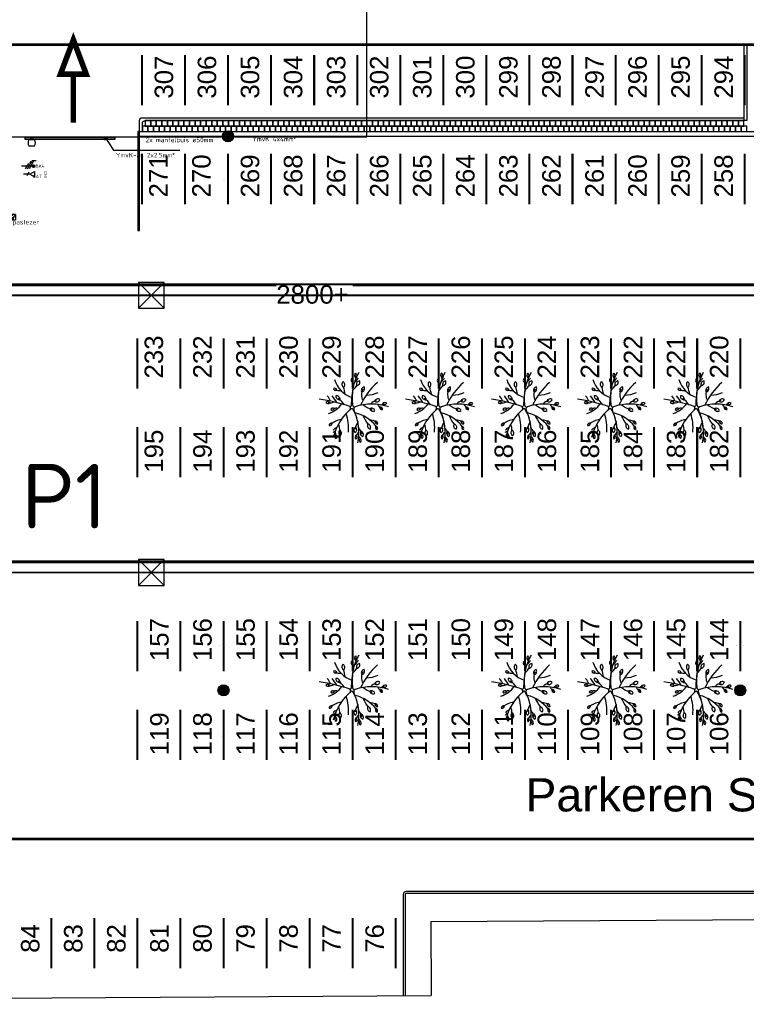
# Model space of a CAD drawing. Header units: millimetres. Extents: x 78245 to 370331, y -43659 to 214111.
# Tile 29 of 64: x 165628 to 204949, y -21079 to 32220. Entities that reach past the tile are written whole.
import ezdxf
from ezdxf.enums import TextEntityAlignment as Align
from ezdxf.lldxf.tags import DXFTag

# ---------------------------------------------------------------- set-up
doc = ezdxf.new("R2010")
doc.units = ezdxf.units.MM
doc.header["$LTSCALE"] = 100
doc.linetypes.add('ACAD_ISO03W100', pattern=[30, 12, -18])
for name, color, linetype in [('T--_90--_BETONRAND', 8, 'Continuous'), ('T--L9032_HEKWERK', 210, 'FENCELINE1'), ('T--L9034_TOEGANGEN en lantaarnpalen--', 5, 'Continuous'), ('T--L9042_BEPLANTING_BOMEN', 92, 'Continuous'), ('T--L9052_1988_Hemelwater_Afvoer', 153, 'HEMELWATER_AFVOER'), ('T--L9066_TRANSP_VOORZ_Auto', 8, 'ACAD_ISO03W100'), ('T--T9021--_Bouwdelen', 7, 'Continuous'), ('T--T9034_Toegangen', 1, 'Continuous'), ('T--T9066_TRANSP_VOORZ_Auto', 170, 'Continuous'), ('T--WL9052--_Riolering', 200, 'VUIL_WATER_AFVOER'), ('T-EL906132--', 240, 'ELEKTRA'), ('T-EL906222--', 240, 'ELEKTRA'), ('T-EL906423--', 240, 'Continuous'), ('T-EL906441--', 240, 'ELEKTRA')]:
    doc.layers.add(name, color=color, linetype=linetype)
doc.styles.add('B-01', font='isocpeur.ttf')
doc.styles.add('KW1C', font='arial.ttf', dxfattribs={"height": 250})
doc.styles.add('NORATT', font='isocp.shx')
doc.styles.add('STABICAD-018', font='ISOCP.SHX', dxfattribs={"height": 180})
doc.styles.get("Standard").update_dxf_attribs({"font": 'arial.ttf'})
doc.styles.add('TEKST', font='arial.ttf', dxfattribs={"height": 5000})
tags = doc.linetypes.add('ELEKTRA', pattern='A,12.7,-5.08,["EL",Standard,S=2.54,R=0,X=-2.54,Y=-1.27],-5.08', length=22.86).pattern_tags.tags
tags[6] = DXFTag(74, 10)
doc.linetypes.add('FENCELINE1', pattern='A,6.35,-2.54,[133,ltypeshp.shx,S=2.54,R=0,X=-2.54,Y=0],-2.54,25.4', length=36.83)
tags = doc.linetypes.add('HEMELWATER_AFVOER', pattern='A,12.7,-5.08,["HWA",Standard,S=2.54,R=0,X=-2.54,Y=-1.27],-7.62', length=25.4).pattern_tags.tags
tags[6] = DXFTag(74, 10)
tags = doc.linetypes.add('VUIL_WATER_AFVOER', pattern='A,12.7,-5.08,["VWA",Standard,S=2.54,R=0,X=-2.54,Y=-1.27],-7.62', length=25.4).pattern_tags.tags
tags[6] = DXFTag(74, 10)

# ---------------------------------------------------------------- blocks, each defined once
blk = doc.blocks.new('boom26')
at = {"layer": 'T--L9042_BEPLANTING_BOMEN'}
for centre, radius, start, end in [((-37, 1751), 133, 129.691, 235.969), ((2714, 861), 2847, 157.8706, 194.6902), ((-196, 1743), 133, 309.691, 55.969), ((26, 1694), 147, 169.7791, 241.1753), ((186, 1475), 133, 83.1766, 189.4546), ((70, 1585), 133, 263.1766, 9.4546), ((1710, 3800), 3830, 218.5331, 241.7877), ((-2076, 885), 1446, 355.513, 21.8929), ((-200, 1372), 190, 139.2589, 245.537), ((-422, 1323), 190, 319.2589, 65.537), ((368, 1462), 698, 193.8405, 224.247), ((-363, 2001), 689, 293.5336, 321.1072), ((280, 1008), 190, 103.0821, 209.3601), ((72, 1099), 190, 283.0821, 29.3601), ((2323, -556), 2147, 124.9862, 161.6941), ((1402, 856), 666, 151.7973, 176.9648), ((937, 1172), 133, 82.8871, 189.1651), ((822, 1283), 133, 262.8871, 9.1651), ((1196, 1148), 133, 56.6076, 162.8856), ((1142, 1298), 133, 236.6076, 342.8856), ((-996, 509), 190, 9.3193, 115.5973), ((-891, 711), 190, 189.3193, 295.5973), ((-625, 1194), 680, 239.8131, 293.7836), ((-925, 1385), 1141, 314.8692, 341.5947), ((-543, 3036), 2707, 291.933, 303.1444), ((1118, 714), 190, 56.6076, 162.8856), ((1041, 929), 190, 236.6076, 342.8856), ((-332, 2833), 2847, 236.9681, 273.6695), ((-1757, 177), 133, 28.2156, 134.4936), ((-1733, 334), 133, 208.2156, 314.4936), ((-1661, 385), 147, 248.8767, 308.1371), ((-1942, -192), 689, 32.5366, 60.1102), ((-1473, -25), 133, 36.8567, 143.1347), ((-1473, 134), 133, 216.8567, 323.1347), ((-2097, 3334), 3360, 281.2858, 286.2361), ((-1361, 279), 190, 2.7217, 108.9997), ((-1233, 467), 190, 182.7217, 288.9997), ((-2517, -1438), 2188, 42.6505, 54.2085), ((357, 5738), 5830, 254.944, 265.3042), ((-158, 112), 120, 273.6695, 14.6232), ((75, 169), 120, 194.6902, 292.0411), ((113, -52), 60, 117.4844, 215.9239), ((1151, -2047), 2309, 90.4669, 117.4844), ((1189, -2582), 2847, 74.9681, 112.0411), ((1842, 2142), 2188, 240.6505, 252.2085), ((1190, -41), 190, 26.4801, 132.7581), ((1231, 182), 190, 206.4801, 312.7581), ((1664, -421), 868, 103.3279, 127.7935), ((1477, 301), 190, 51.1528, 157.4308), ((1421, 522), 190, 231.1528, 337.4308), ((1703, 470), 412, 210.4763, 257.4087), ((1592, 11), 133, 26.4801, 132.7581), ((1621, 167), 133, 206.4801, 312.7581), ((1697, 158), 147, 86.8767, 146.1371), ((1788, 224), 133, 36.861, 143.139), ((1788, 383), 133, 216.861, 323.139), ((-1908, 529), 1458, 283.3232, 338.4729), ((-1280, -546), 190, 36.861, 143.139), ((-1280, -319), 190, 216.861, 323.139), ((-421, -3045), 2707, 97.0317, 105.1444), ((7467, -3319), 8174, 157.2295, 169.1278), ((1341, -2672), 2707, 124.198, 134.5901), ((-125, -132), 60, 337.2295, 85.3042), ((26, -237), 120, 37.8277, 157.4981), ((2370, 1583), 2847, 215.9239, 253.3681), ((935, -2818), 2533, 81.5413, 104.631), ((-978, -935), 133, 94.7219, 200.9999), ((-1113, -850), 133, 274.7219, 20.9999), ((-1630, -622), 666, 335.8015, 3.4272), ((590, -2837), 2188, 114.7162, 126.2743), ((-500, -847), 190, 80.7132, 186.9912), ((-657, -682), 190, 260.7132, 6.9912), ((-804, -1188), 476, 345.8111, 23.9227), ((-1217, -1717), 1511, 15.1971, 49.2879), ((90, -1073), 133, 139.2589, 245.537), ((237, -925), 259, 156.2605, 200.3773), ((-66, -1107), 133, 319.2589, 65.537), ((2197, -385), 1621, 189.2555, 212.2447), ((1291, -2554), 1791, 91.6796, 104.4588), ((1371, -846), 351, 193.7041, 232.3597), ((1328, -877), 190, 38.5051, 144.7832), ((1321, -650), 190, 218.5051, 324.7832), ((1364, -1015), 147, 182.1991, 241.4596), ((1406, -1337), 340, 87.2638, 117.1832), ((1513, -1078), 133, 36.8567, 143.1347), ((1513, -919), 133, 216.8567, 323.1347), ((-248, -1844), 689, 104.6024, 132.176), ((-275, -1349), 133, 114.555, 220.833), ((-431, -1315), 133, 294.555, 40.833), ((899, -1202), 133, 160.9227, 267.2007), ((767, -1291), 133, 340.9227, 87.2007)]:
    blk.add_arc(centre, radius, start, end, dxfattribs=at)
blk = doc.blocks.new('9052_put_hwa')
at = {"linetype": 'Continuous'}
for p, q in [((700, 700), (-700, -700)), ((-700, 700), (700, -700))]:
    blk.add_line(p, q, dxfattribs=at)
blk.add_lwpolyline([(-700, -700), (700, -700), (700, 700), (-700, 700)], close=True, dxfattribs=at)
blk = doc.blocks.new('*U65')
at = {"layer": 'T--L9052_1988_Hemelwater_Afvoer'}
blk.add_blockref('9052_put_hwa', (0, 0), dxfattribs=at)
blk = doc.blocks.new('*U66')
at = {"layer": 'T--L9052_1988_Hemelwater_Afvoer', "color": 0, "linetype": 'ByBlock', "lineweight": -2, "transparency": 16777216}
for p in [(0, 15000), (30000, 15000), (0, 0), (30000, 0)]:
    blk.add_blockref('*U65', p, dxfattribs=at)
blk = doc.blocks.new('E00499')
at = {"linetype": 'Continuous'}
h = blk.add_hatch(color=0, dxfattribs=at)
h.paths.add_polyline_path([(-0.45, 1.92), (0.45, 1.92), (0.45, 2.37), (-0.45, 2.37)])
edge = h.paths.add_edge_path()
edge.add_line((0.45, 2.37), (0.45, 1.47))
at = {"color": 0, "linetype": 'Continuous'}
for p, q in [((1.59, 4.18), (-1.59, 4.18)), ((-0.45, 2.37), (-1.59, 4.18)), ((-1.59, 1), (-1.59, 4.18)), ((1.59, 1), (-1.59, 1)), ((-1.12, 4.18), (-1.12, 4.18)), ((-0.45, 2.37), (0.45, 2.37)), ((0, 3.39), (0, 4.52)), ((0.45, 2.37), (1.59, 4.18)), ((1.59, 4.18), (1.59, 1))]:
    blk.add_line(p, q, dxfattribs=at)
blk.add_lwpolyline([(-0.45, 1.47), (0.45, 1.47), (0.45, 2.37), (-0.45, 2.37), (-0.45, 1.47)], dxfattribs=at)
for points in [[(0, 4.18, 0.675, 0, 0), (0, 4.86, 0, 0, 0)], [(0, 3.73, 0.675, 0, 0), (0, 3.06, 0, 0, 0)]]:
    blk.add_lwpolyline(points, format="xyseb", dxfattribs=at)
at = {"color": 0, "linetype": 'Continuous', "style": 'STABICAD-018'}
for tag, p in [('TEXT1', (0, 6.68)), ('ARTICLECODE', (0, 2.59))]:
    blk.add_attdef(tag, text='', height=1.8, dxfattribs=at).set_placement(p, align=Align.MIDDLE)
blk = doc.blocks.new('E00078')
at = {"color": 0, "linetype": 'Continuous'}
for p, q in [((-3, 6.48), (-3, 8.98)), ((-3, 7.73), (1.5, 5.13)), ((1.5, 4.13), (-1.5, 5.87)), ((0, 6.75), (0, 1)), ((1.5, 3.13), (-1.5, 4.87))]:
    blk.add_line(p, q, dxfattribs=at)
for points, const_width in [([(-2.18, 6.12, 1), (-1.68, 6.12, 1)], 0.5), ([(-0.38, 7.5, 1), (0.38, 7.5, 1)], 0.75)]:
    blk.add_lwpolyline(points, format="xyb", close=True, dxfattribs=dict(at, const_width=const_width))
for centre, radius in [((-1.93, 6.12), 0.5), ((0, 7.5), 0.75)]:
    blk.add_circle(centre, radius, dxfattribs=at)
at = {"color": 0, "linetype": 'Continuous', "style": 'STABICAD-018'}
for tag, p in [('CIRCUIT', (0, 11)), ('PANEL', (0, 14)), ('SUBCIRCUIT', (4.5, 11)), ('ARTICLECODE', (0, 0))]:
    blk.add_attdef(tag, text='', height=1.8, dxfattribs=at).set_placement(p, align=Align.MIDDLE)
at = {"color": 0, "linetype": 'Continuous', "style": 'STABICAD-018', "flags": 1}
blk.add_attdef('POWERCODE', text='', height=1.8, dxfattribs=at).set_placement((13, 11), align=Align.MIDDLE)
blk = doc.blocks.new('E00152')
at = {"color": 0, "linetype": 'Continuous'}
for p, q in [((-1.44, 7), (1.44, 7)), ((0, 4.5), (-1.44, 7)), ((0, 4.5), (1.44, 7)), ((-1, 4), (1, 2.85)), ((0, 4.5), (0, 1))]:
    blk.add_line(p, q, dxfattribs=at)
at = {"color": 0, "linetype": 'Continuous', "style": 'STABICAD-018'}
for tag, p in [('COMMENT1', (0, 12)), ('DATACOM1', (0, 9)), ('TEXT1', (2.5, 6)), ('ARTICLECODE', (0, 0))]:
    blk.add_attdef(tag, text='', height=1.8, dxfattribs=at).set_placement(p, align=Align.MIDDLE)
blk = doc.blocks.new('66_parkeervak_markering')
at = {"layer": 'T--L9066_TRANSP_VOORZ_Auto', "ltscale": 0.25, "const_width": 110}
blk.add_lwpolyline([(0, 1365), (0, -1365)], dxfattribs=at)
blk = doc.blocks.new('*U106')
at = {"layer": 'T--L9066_TRANSP_VOORZ_Auto'}
blk.add_blockref('66_parkeervak_markering', (0, 0), dxfattribs=at)
blk = doc.blocks.new('*U107')
at = {"layer": 'T--L9066_TRANSP_VOORZ_Auto', "color": 0, "linetype": 'ByBlock', "lineweight": -2, "transparency": 16777216}
for p in [(0, 5350), (2330, 5350), (4660, 5350), (6990, 5350), (9320, 5350), (11650, 5350), (13980, 5350), (16310, 5350), (18640, 5350), (20970, 5350), (23300, 5350), (25630, 5350), (27960, 5350), (30290, 5350), (32620, 5350), (0, 0), (2330, 0), (4660, 0), (6990, 0), (9320, 0), (11650, 0), (13980, 0), (16310, 0), (18640, 0), (20970, 0), (23300, 0), (25630, 0), (27960, 0), (30290, 0), (32620, 0)]:
    blk.add_blockref('*U106', p, dxfattribs=at)
blk = doc.blocks.new('*U110')
at = {"layer": 'T--L9066_TRANSP_VOORZ_Auto'}
blk.add_blockref('66_parkeervak_markering', (0, 0), dxfattribs=at)
blk = doc.blocks.new('*U111')
at = {"layer": 'T--L9066_TRANSP_VOORZ_Auto', "color": 0, "linetype": 'ByBlock', "lineweight": -2, "transparency": 16777216}
for p in [(0, 0), (2330, 0), (4660, 0), (6990, 0), (9320, 0), (11650, 0), (13980, 0), (16310, 0), (18640, 0), (20970, 0), (23300, 0), (25630, 0), (27960, 0), (30290, 0), (32620, 0), (34950, 0), (37280, 0), (39610, 0), (41940, 0), (44270, 0), (46600, 0), (48930, 0), (51260, 0), (53590, 0), (55920, 0), (58250, 0), (60580, 0), (62910, 0), (65240, 0), (67570, 0), (69900, 0)]:
    blk.add_blockref('*U110', p, dxfattribs=at)
blk = doc.blocks.new('*U133')
at = {"layer": 'T--L9066_TRANSP_VOORZ_Auto'}
blk.add_blockref('66_parkeervak_markering', (0, 0), dxfattribs=at)
blk = doc.blocks.new('*U134')
at = {"layer": 'T--L9066_TRANSP_VOORZ_Auto', "color": 0, "linetype": 'ByBlock', "lineweight": -2, "transparency": 16777216}
for p in [(0, 4800), (2330, 4800), (4660, 4800), (6990, 4800), (9320, 4800), (11650, 4800), (13980, 4800), (16310, 4800), (18640, 4800), (20970, 4800), (23300, 4800), (25630, 4800), (27960, 4800), (30290, 4800), (32620, 4800), (0, 0), (2330, 0), (4660, 0), (6990, 0), (9320, 0), (11650, 0), (13980, 0), (16310, 0), (18640, 0), (20970, 0), (23300, 0), (25630, 0), (27960, 0), (30290, 0), (32620, 0)]:
    blk.add_blockref('*U133', p, dxfattribs=at)
blk = doc.blocks.new('*U135')
at = {"layer": 'T--L9066_TRANSP_VOORZ_Auto'}
blk.add_blockref('66_parkeervak_markering', (0, 0), dxfattribs=at)
blk = doc.blocks.new('*U136')
at = {"layer": 'T--L9066_TRANSP_VOORZ_Auto', "color": 0, "linetype": 'ByBlock', "lineweight": -2, "transparency": 16777216}
for p in [(0, 4800), (2330, 4800), (4660, 4800), (6990, 4800), (9320, 4800), (11650, 4800), (13980, 4800), (16310, 4800), (18640, 4800), (20970, 4800), (23300, 4800), (25630, 4800), (27960, 4800), (30290, 4800), (32620, 4800), (0, 0), (2330, 0), (4660, 0), (6990, 0), (9320, 0), (11650, 0), (13980, 0), (16310, 0), (18640, 0), (20970, 0), (23300, 0), (25630, 0), (27960, 0), (30290, 0), (32620, 0)]:
    blk.add_blockref('*U135', p, dxfattribs=at)

msp = doc.modelspace()

# ---------------------------------------------------------------- hatches: boundary and pattern name
at = {"layer": 'T--L9034_TOEGANGEN en lantaarnpalen--', "linetype": 'Continuous'}
h = msp.add_hatch(color=256, dxfattribs=at)
edge = h.paths.add_edge_path()
edge.add_arc((176903.722, 25911.239), 300, 0, 360)
h = msp.add_hatch(color=256, dxfattribs=at)
edge = h.paths.add_edge_path()
edge.add_arc((176659.018, -4078.761), 300, 0, 360)
h = msp.add_hatch(color=256, dxfattribs=at)
edge = h.paths.add_edge_path()
edge.add_arc((204619.018, -4078.761), 300, 0, 360)

# ---------------------------------------------------------------- linework, layer by layer
at = {"layer": 'T--_90--_BETONRAND'}
for p, q in [((172118.722, 26161.239), (205627.697, 26161.239)), ((172118.722, 25911.239), (206127.697, 25911.239))]:
    msp.add_line(p, q, dxfattribs=at)
for points in [[(204827.697, 30838.239), (204977.697, 30838.239), (204977.697, 26761.239), (204827.697, 26761.239)], [(172718.722, 26761.239), (172418.722, 26761.239), (172418.722, 26461.239), (172718.722, 26461.239)], [(173018.722, 26761.239), (172718.722, 26761.239), (172718.722, 26461.239), (173018.722, 26461.239)], [(173318.722, 26761.239), (173018.722, 26761.239), (173018.722, 26461.239), (173318.722, 26461.239)], [(173618.722, 26761.239), (173318.722, 26761.239), (173318.722, 26461.239), (173618.722, 26461.239)], [(173918.722, 26761.239), (173618.722, 26761.239), (173618.722, 26461.239), (173918.722, 26461.239)], [(174218.722, 26761.239), (173918.722, 26761.239), (173918.722, 26461.239), (174218.722, 26461.239)], [(174518.722, 26761.239), (174218.722, 26761.239), (174218.722, 26461.239), (174518.722, 26461.239)], [(174818.722, 26761.239), (174518.722, 26761.239), (174518.722, 26461.239), (174818.722, 26461.239)], [(175118.722, 26761.239), (174818.722, 26761.239), (174818.722, 26461.239), (175118.722, 26461.239)], [(175418.722, 26761.239), (175118.722, 26761.239), (175118.722, 26461.239), (175418.722, 26461.239)], [(175718.722, 26761.239), (175418.722, 26761.239), (175418.722, 26461.239), (175718.722, 26461.239)], [(176018.722, 26761.239), (175718.722, 26761.239), (175718.722, 26461.239), (176018.722, 26461.239)], [(176318.722, 26761.239), (176018.722, 26761.239), (176018.722, 26461.239), (176318.722, 26461.239)], [(176618.722, 26761.239), (176318.722, 26761.239), (176318.722, 26461.239), (176618.722, 26461.239)], [(176918.722, 26761.239), (176618.722, 26761.239), (176618.722, 26461.239), (176918.722, 26461.239)], [(177218.722, 26761.239), (176918.722, 26761.239), (176918.722, 26461.239), (177218.722, 26461.239)], [(177518.722, 26761.239), (177218.722, 26761.239), (177218.722, 26461.239), (177518.722, 26461.239)], [(177818.722, 26761.239), (177518.722, 26761.239), (177518.722, 26461.239), (177818.722, 26461.239)], [(178118.722, 26761.239), (177818.722, 26761.239), (177818.722, 26461.239), (178118.722, 26461.239)], [(178418.722, 26761.239), (178118.722, 26761.239), (178118.722, 26461.239), (178418.722, 26461.239)], [(178718.722, 26761.239), (178418.722, 26761.239), (178418.722, 26461.239), (178718.722, 26461.239)], [(179018.722, 26761.239), (178718.722, 26761.239), (178718.722, 26461.239), (179018.722, 26461.239)], [(179318.722, 26761.239), (179018.722, 26761.239), (179018.722, 26461.239), (179318.722, 26461.239)], [(179618.722, 26761.239), (179318.722, 26761.239), (179318.722, 26461.239), (179618.722, 26461.239)], [(179918.722, 26761.239), (179618.722, 26761.239), (179618.722, 26461.239), (179918.722, 26461.239)], [(180218.722, 26761.239), (179918.722, 26761.239), (179918.722, 26461.239), (180218.722, 26461.239)], [(180518.722, 26761.239), (180218.722, 26761.239), (180218.722, 26461.239), (180518.722, 26461.239)], [(180818.722, 26761.239), (180518.722, 26761.239), (180518.722, 26461.239), (180818.722, 26461.239)], [(181118.722, 26761.239), (180818.722, 26761.239), (180818.722, 26461.239), (181118.722, 26461.239)], [(181418.722, 26761.239), (181118.722, 26761.239), (181118.722, 26461.239), (181418.722, 26461.239)], [(181718.722, 26761.239), (181418.722, 26761.239), (181418.722, 26461.239), (181718.722, 26461.239)], [(182018.722, 26761.239), (181718.722, 26761.239), (181718.722, 26461.239), (182018.722, 26461.239)], [(182318.722, 26761.239), (182018.722, 26761.239), (182018.722, 26461.239), (182318.722, 26461.239)], [(182618.722, 26761.239), (182318.722, 26761.239), (182318.722, 26461.239), (182618.722, 26461.239)], [(182918.722, 26761.239), (182618.722, 26761.239), (182618.722, 26461.239), (182918.722, 26461.239)], [(183218.722, 26761.239), (182918.722, 26761.239), (182918.722, 26461.239), (183218.722, 26461.239)], [(183518.722, 26761.239), (183218.722, 26761.239), (183218.722, 26461.239), (183518.722, 26461.239)], [(183818.722, 26761.239), (183518.722, 26761.239), (183518.722, 26461.239), (183818.722, 26461.239)], [(184118.722, 26761.239), (183818.722, 26761.239), (183818.722, 26461.239), (184118.722, 26461.239)], [(184418.722, 26761.239), (184118.722, 26761.239), (184118.722, 26461.239), (184418.722, 26461.239)], [(184718.722, 26761.239), (184418.722, 26761.239), (184418.722, 26461.239), (184718.722, 26461.239)], [(185018.722, 26761.239), (184718.722, 26761.239), (184718.722, 26461.239), (185018.722, 26461.239)], [(185318.722, 26761.239), (185018.722, 26761.239), (185018.722, 26461.239), (185318.722, 26461.239)], [(185618.722, 26761.239), (185318.722, 26761.239), (185318.722, 26461.239), (185618.722, 26461.239)], [(185918.722, 26761.239), (185618.722, 26761.239), (185618.722, 26461.239), (185918.722, 26461.239)], [(186218.722, 26761.239), (185918.722, 26761.239), (185918.722, 26461.239), (186218.722, 26461.239)], [(186518.722, 26761.239), (186218.722, 26761.239), (186218.722, 26461.239), (186518.722, 26461.239)], [(186818.722, 26761.239), (186518.722, 26761.239), (186518.722, 26461.239), (186818.722, 26461.239)], [(187118.722, 26761.239), (186818.722, 26761.239), (186818.722, 26461.239), (187118.722, 26461.239)], [(187418.722, 26761.239), (187118.722, 26761.239), (187118.722, 26461.239), (187418.722, 26461.239)], [(187718.722, 26761.239), (187418.722, 26761.239), (187418.722, 26461.239), (187718.722, 26461.239)], [(188018.722, 26761.239), (187718.722, 26761.239), (187718.722, 26461.239), (188018.722, 26461.239)], [(188318.722, 26761.239), (188018.722, 26761.239), (188018.722, 26461.239), (188318.722, 26461.239)], [(188618.722, 26761.239), (188318.722, 26761.239), (188318.722, 26461.239), (188618.722, 26461.239)], [(188918.722, 26761.239), (188618.722, 26761.239), (188618.722, 26461.239), (188918.722, 26461.239)], [(189218.722, 26761.239), (188918.722, 26761.239), (188918.722, 26461.239), (189218.722, 26461.239)], [(189518.722, 26761.239), (189218.722, 26761.239), (189218.722, 26461.239), (189518.722, 26461.239)], [(189818.722, 26761.239), (189518.722, 26761.239), (189518.722, 26461.239), (189818.722, 26461.239)], [(190118.722, 26761.239), (189818.722, 26761.239), (189818.722, 26461.239), (190118.722, 26461.239)], [(190418.722, 26761.239), (190118.722, 26761.239), (190118.722, 26461.239), (190418.722, 26461.239)], [(190718.722, 26761.239), (190418.722, 26761.239), (190418.722, 26461.239), (190718.722, 26461.239)], [(191018.722, 26761.239), (190718.722, 26761.239), (190718.722, 26461.239), (191018.722, 26461.239)], [(191318.722, 26761.239), (191018.722, 26761.239), (191018.722, 26461.239), (191318.722, 26461.239)], [(191618.722, 26761.239), (191318.722, 26761.239), (191318.722, 26461.239), (191618.722, 26461.239)], [(191918.722, 26761.239), (191618.722, 26761.239), (191618.722, 26461.239), (191918.722, 26461.239)], [(192218.722, 26761.239), (191918.722, 26761.239), (191918.722, 26461.239), (192218.722, 26461.239)], [(192518.722, 26761.239), (192218.722, 26761.239), (192218.722, 26461.239), (192518.722, 26461.239)], [(192818.722, 26761.239), (192518.722, 26761.239), (192518.722, 26461.239), (192818.722, 26461.239)], [(193118.722, 26761.239), (192818.722, 26761.239), (192818.722, 26461.239), (193118.722, 26461.239)], [(193418.722, 26761.239), (193118.722, 26761.239), (193118.722, 26461.239), (193418.722, 26461.239)], [(193718.722, 26761.239), (193418.722, 26761.239), (193418.722, 26461.239), (193718.722, 26461.239)], [(194018.722, 26761.239), (193718.722, 26761.239), (193718.722, 26461.239), (194018.722, 26461.239)], [(194318.722, 26761.239), (194018.722, 26761.239), (194018.722, 26461.239), (194318.722, 26461.239)], [(194618.722, 26761.239), (194318.722, 26761.239), (194318.722, 26461.239), (194618.722, 26461.239)], [(194918.722, 26761.239), (194618.722, 26761.239), (194618.722, 26461.239), (194918.722, 26461.239)], [(195218.722, 26761.239), (194918.722, 26761.239), (194918.722, 26461.239), (195218.722, 26461.239)], [(195518.722, 26761.239), (195218.722, 26761.239), (195218.722, 26461.239), (195518.722, 26461.239)], [(195818.722, 26761.239), (195518.722, 26761.239), (195518.722, 26461.239), (195818.722, 26461.239)], [(196118.722, 26761.239), (195818.722, 26761.239), (195818.722, 26461.239), (196118.722, 26461.239)], [(196418.722, 26761.239), (196118.722, 26761.239), (196118.722, 26461.239), (196418.722, 26461.239)], [(196718.722, 26761.239), (196418.722, 26761.239), (196418.722, 26461.239), (196718.722, 26461.239)], [(197018.722, 26761.239), (196718.722, 26761.239), (196718.722, 26461.239), (197018.722, 26461.239)], [(197318.722, 26761.239), (197018.722, 26761.239), (197018.722, 26461.239), (197318.722, 26461.239)], [(197618.722, 26761.239), (197318.722, 26761.239), (197318.722, 26461.239), (197618.722, 26461.239)], [(197918.722, 26761.239), (197618.722, 26761.239), (197618.722, 26461.239), (197918.722, 26461.239)], [(198218.722, 26761.239), (197918.722, 26761.239), (197918.722, 26461.239), (198218.722, 26461.239)], [(198518.722, 26761.239), (198218.722, 26761.239), (198218.722, 26461.239), (198518.722, 26461.239)], [(198818.722, 26761.239), (198518.722, 26761.239), (198518.722, 26461.239), (198818.722, 26461.239)], [(199118.722, 26761.239), (198818.722, 26761.239), (198818.722, 26461.239), (199118.722, 26461.239)], [(199418.722, 26761.239), (199118.722, 26761.239), (199118.722, 26461.239), (199418.722, 26461.239)], [(199718.722, 26761.239), (199418.722, 26761.239), (199418.722, 26461.239), (199718.722, 26461.239)], [(200018.722, 26761.239), (199718.722, 26761.239), (199718.722, 26461.239), (200018.722, 26461.239)], [(200318.722, 26761.239), (200018.722, 26761.239), (200018.722, 26461.239), (200318.722, 26461.239)], [(200618.722, 26761.239), (200318.722, 26761.239), (200318.722, 26461.239), (200618.722, 26461.239)], [(200918.722, 26761.239), (200618.722, 26761.239), (200618.722, 26461.239), (200918.722, 26461.239)], [(201218.722, 26761.239), (200918.722, 26761.239), (200918.722, 26461.239), (201218.722, 26461.239)], [(201518.722, 26761.239), (201218.722, 26761.239), (201218.722, 26461.239), (201518.722, 26461.239)], [(201818.722, 26761.239), (201518.722, 26761.239), (201518.722, 26461.239), (201818.722, 26461.239)], [(202118.722, 26761.239), (201818.722, 26761.239), (201818.722, 26461.239), (202118.722, 26461.239)], [(202418.722, 26761.239), (202118.722, 26761.239), (202118.722, 26461.239), (202418.722, 26461.239)], [(202718.722, 26761.239), (202418.722, 26761.239), (202418.722, 26461.239), (202718.722, 26461.239)], [(203018.722, 26761.239), (202718.722, 26761.239), (202718.722, 26461.239), (203018.722, 26461.239)], [(203318.722, 26761.239), (203018.722, 26761.239), (203018.722, 26461.239), (203318.722, 26461.239)], [(203618.722, 26761.239), (203318.722, 26761.239), (203318.722, 26461.239), (203618.722, 26461.239)], [(203918.722, 26761.239), (203618.722, 26761.239), (203618.722, 26461.239), (203918.722, 26461.239)], [(204218.722, 26761.239), (203918.722, 26761.239), (203918.722, 26461.239), (204218.722, 26461.239)], [(204518.722, 26761.239), (204218.722, 26761.239), (204218.722, 26461.239), (204518.722, 26461.239)], [(204818.722, 26761.239), (204518.722, 26761.239), (204518.722, 26461.239), (204818.722, 26461.239)], [(172018.722, 26161.239), (172018.722, 20811.239), (172118.722, 20811.239), (172118.722, 26161.239)], [(172568.722, 26461.239), (172268.722, 26461.239), (172268.722, 26161.239), (172568.722, 26161.239)], [(172868.722, 26461.239), (172568.722, 26461.239), (172568.722, 26161.239), (172868.722, 26161.239)], [(173168.722, 26461.239), (172868.722, 26461.239), (172868.722, 26161.239), (173168.722, 26161.239)], [(173468.722, 26461.239), (173168.722, 26461.239), (173168.722, 26161.239), (173468.722, 26161.239)], [(173768.722, 26461.239), (173468.722, 26461.239), (173468.722, 26161.239), (173768.722, 26161.239)], [(174068.722, 26461.239), (173768.722, 26461.239), (173768.722, 26161.239), (174068.722, 26161.239)], [(174368.722, 26461.239), (174068.722, 26461.239), (174068.722, 26161.239), (174368.722, 26161.239)], [(174668.722, 26461.239), (174368.722, 26461.239), (174368.722, 26161.239), (174668.722, 26161.239)], [(174968.722, 26461.239), (174668.722, 26461.239), (174668.722, 26161.239), (174968.722, 26161.239)], [(175268.722, 26461.239), (174968.722, 26461.239), (174968.722, 26161.239), (175268.722, 26161.239)], [(175568.722, 26461.239), (175268.722, 26461.239), (175268.722, 26161.239), (175568.722, 26161.239)], [(175868.722, 26461.239), (175568.722, 26461.239), (175568.722, 26161.239), (175868.722, 26161.239)], [(176168.722, 26461.239), (175868.722, 26461.239), (175868.722, 26161.239), (176168.722, 26161.239)], [(176468.722, 26461.239), (176168.722, 26461.239), (176168.722, 26161.239), (176468.722, 26161.239)], [(176768.722, 26461.239), (176468.722, 26461.239), (176468.722, 26161.239), (176768.722, 26161.239)], [(177068.722, 26461.239), (176768.722, 26461.239), (176768.722, 26161.239), (177068.722, 26161.239)], [(177368.722, 26461.239), (177068.722, 26461.239), (177068.722, 26161.239), (177368.722, 26161.239)], [(177668.722, 26461.239), (177368.722, 26461.239), (177368.722, 26161.239), (177668.722, 26161.239)], [(177968.722, 26461.239), (177668.722, 26461.239), (177668.722, 26161.239), (177968.722, 26161.239)], [(178268.722, 26461.239), (177968.722, 26461.239), (177968.722, 26161.239), (178268.722, 26161.239)], [(178568.722, 26461.239), (178268.722, 26461.239), (178268.722, 26161.239), (178568.722, 26161.239)], [(178868.722, 26461.239), (178568.722, 26461.239), (178568.722, 26161.239), (178868.722, 26161.239)], [(179168.722, 26461.239), (178868.722, 26461.239), (178868.722, 26161.239), (179168.722, 26161.239)], [(179468.722, 26461.239), (179168.722, 26461.239), (179168.722, 26161.239), (179468.722, 26161.239)], [(179768.722, 26461.239), (179468.722, 26461.239), (179468.722, 26161.239), (179768.722, 26161.239)], [(180068.722, 26461.239), (179768.722, 26461.239), (179768.722, 26161.239), (180068.722, 26161.239)], [(180368.722, 26461.239), (180068.722, 26461.239), (180068.722, 26161.239), (180368.722, 26161.239)], [(180668.722, 26461.239), (180368.722, 26461.239), (180368.722, 26161.239), (180668.722, 26161.239)], [(180968.722, 26461.239), (180668.722, 26461.239), (180668.722, 26161.239), (180968.722, 26161.239)], [(181268.722, 26461.239), (180968.722, 26461.239), (180968.722, 26161.239), (181268.722, 26161.239)], [(181568.722, 26461.239), (181268.722, 26461.239), (181268.722, 26161.239), (181568.722, 26161.239)], [(181868.722, 26461.239), (181568.722, 26461.239), (181568.722, 26161.239), (181868.722, 26161.239)], [(182168.722, 26461.239), (181868.722, 26461.239), (181868.722, 26161.239), (182168.722, 26161.239)], [(182468.722, 26461.239), (182168.722, 26461.239), (182168.722, 26161.239), (182468.722, 26161.239)], [(182768.722, 26461.239), (182468.722, 26461.239), (182468.722, 26161.239), (182768.722, 26161.239)], [(183068.722, 26461.239), (182768.722, 26461.239), (182768.722, 26161.239), (183068.722, 26161.239)], [(183368.722, 26461.239), (183068.722, 26461.239), (183068.722, 26161.239), (183368.722, 26161.239)], [(183668.722, 26461.239), (183368.722, 26461.239), (183368.722, 26161.239), (183668.722, 26161.239)], [(183968.722, 26461.239), (183668.722, 26461.239), (183668.722, 26161.239), (183968.722, 26161.239)], [(184268.722, 26461.239), (183968.722, 26461.239), (183968.722, 26161.239), (184268.722, 26161.239)], [(184568.722, 26461.239), (184268.722, 26461.239), (184268.722, 26161.239), (184568.722, 26161.239)], [(184868.722, 26461.239), (184568.722, 26461.239), (184568.722, 26161.239), (184868.722, 26161.239)], [(185168.722, 26461.239), (184868.722, 26461.239), (184868.722, 26161.239), (185168.722, 26161.239)], [(185468.722, 26461.239), (185168.722, 26461.239), (185168.722, 26161.239), (185468.722, 26161.239)], [(185768.722, 26461.239), (185468.722, 26461.239), (185468.722, 26161.239), (185768.722, 26161.239)], [(186068.722, 26461.239), (185768.722, 26461.239), (185768.722, 26161.239), (186068.722, 26161.239)], [(186368.722, 26461.239), (186068.722, 26461.239), (186068.722, 26161.239), (186368.722, 26161.239)], [(186668.722, 26461.239), (186368.722, 26461.239), (186368.722, 26161.239), (186668.722, 26161.239)], [(186968.722, 26461.239), (186668.722, 26461.239), (186668.722, 26161.239), (186968.722, 26161.239)], [(187268.722, 26461.239), (186968.722, 26461.239), (186968.722, 26161.239), (187268.722, 26161.239)], [(187568.722, 26461.239), (187268.722, 26461.239), (187268.722, 26161.239), (187568.722, 26161.239)], [(187868.722, 26461.239), (187568.722, 26461.239), (187568.722, 26161.239), (187868.722, 26161.239)], [(188168.722, 26461.239), (187868.722, 26461.239), (187868.722, 26161.239), (188168.722, 26161.239)], [(188468.722, 26461.239), (188168.722, 26461.239), (188168.722, 26161.239), (188468.722, 26161.239)], [(188768.722, 26461.239), (188468.722, 26461.239), (188468.722, 26161.239), (188768.722, 26161.239)], [(189068.722, 26461.239), (188768.722, 26461.239), (188768.722, 26161.239), (189068.722, 26161.239)], [(189368.722, 26461.239), (189068.722, 26461.239), (189068.722, 26161.239), (189368.722, 26161.239)], [(189668.722, 26461.239), (189368.722, 26461.239), (189368.722, 26161.239), (189668.722, 26161.239)], [(189968.722, 26461.239), (189668.722, 26461.239), (189668.722, 26161.239), (189968.722, 26161.239)], [(190268.722, 26461.239), (189968.722, 26461.239), (189968.722, 26161.239), (190268.722, 26161.239)], [(190568.722, 26461.239), (190268.722, 26461.239), (190268.722, 26161.239), (190568.722, 26161.239)], [(190868.722, 26461.239), (190568.722, 26461.239), (190568.722, 26161.239), (190868.722, 26161.239)], [(191168.722, 26461.239), (190868.722, 26461.239), (190868.722, 26161.239), (191168.722, 26161.239)], [(191468.722, 26461.239), (191168.722, 26461.239), (191168.722, 26161.239), (191468.722, 26161.239)], [(191768.722, 26461.239), (191468.722, 26461.239), (191468.722, 26161.239), (191768.722, 26161.239)], [(192068.722, 26461.239), (191768.722, 26461.239), (191768.722, 26161.239), (192068.722, 26161.239)], [(192368.722, 26461.239), (192068.722, 26461.239), (192068.722, 26161.239), (192368.722, 26161.239)], [(192668.722, 26461.239), (192368.722, 26461.239), (192368.722, 26161.239), (192668.722, 26161.239)], [(192968.722, 26461.239), (192668.722, 26461.239), (192668.722, 26161.239), (192968.722, 26161.239)], [(193268.722, 26461.239), (192968.722, 26461.239), (192968.722, 26161.239), (193268.722, 26161.239)], [(193568.722, 26461.239), (193268.722, 26461.239), (193268.722, 26161.239), (193568.722, 26161.239)], [(193868.722, 26461.239), (193568.722, 26461.239), (193568.722, 26161.239), (193868.722, 26161.239)], [(194168.722, 26461.239), (193868.722, 26461.239), (193868.722, 26161.239), (194168.722, 26161.239)], [(194468.722, 26461.239), (194168.722, 26461.239), (194168.722, 26161.239), (194468.722, 26161.239)], [(194768.722, 26461.239), (194468.722, 26461.239), (194468.722, 26161.239), (194768.722, 26161.239)], [(195068.722, 26461.239), (194768.722, 26461.239), (194768.722, 26161.239), (195068.722, 26161.239)], [(195368.722, 26461.239), (195068.722, 26461.239), (195068.722, 26161.239), (195368.722, 26161.239)], [(195668.722, 26461.239), (195368.722, 26461.239), (195368.722, 26161.239), (195668.722, 26161.239)], [(195968.722, 26461.239), (195668.722, 26461.239), (195668.722, 26161.239), (195968.722, 26161.239)], [(196268.722, 26461.239), (195968.722, 26461.239), (195968.722, 26161.239), (196268.722, 26161.239)], [(196568.722, 26461.239), (196268.722, 26461.239), (196268.722, 26161.239), (196568.722, 26161.239)], [(196868.722, 26461.239), (196568.722, 26461.239), (196568.722, 26161.239), (196868.722, 26161.239)], [(197168.722, 26461.239), (196868.722, 26461.239), (196868.722, 26161.239), (197168.722, 26161.239)], [(197468.722, 26461.239), (197168.722, 26461.239), (197168.722, 26161.239), (197468.722, 26161.239)], [(197768.722, 26461.239), (197468.722, 26461.239), (197468.722, 26161.239), (197768.722, 26161.239)], [(198068.722, 26461.239), (197768.722, 26461.239), (197768.722, 26161.239), (198068.722, 26161.239)], [(198368.722, 26461.239), (198068.722, 26461.239), (198068.722, 26161.239), (198368.722, 26161.239)], [(198668.722, 26461.239), (198368.722, 26461.239), (198368.722, 26161.239), (198668.722, 26161.239)], [(198968.722, 26461.239), (198668.722, 26461.239), (198668.722, 26161.239), (198968.722, 26161.239)], [(199268.722, 26461.239), (198968.722, 26461.239), (198968.722, 26161.239), (199268.722, 26161.239)], [(199568.722, 26461.239), (199268.722, 26461.239), (199268.722, 26161.239), (199568.722, 26161.239)], [(199868.722, 26461.239), (199568.722, 26461.239), (199568.722, 26161.239), (199868.722, 26161.239)], [(200168.722, 26461.239), (199868.722, 26461.239), (199868.722, 26161.239), (200168.722, 26161.239)], [(200468.722, 26461.239), (200168.722, 26461.239), (200168.722, 26161.239), (200468.722, 26161.239)], [(200768.722, 26461.239), (200468.722, 26461.239), (200468.722, 26161.239), (200768.722, 26161.239)], [(201068.722, 26461.239), (200768.722, 26461.239), (200768.722, 26161.239), (201068.722, 26161.239)], [(201368.722, 26461.239), (201068.722, 26461.239), (201068.722, 26161.239), (201368.722, 26161.239)], [(201668.722, 26461.239), (201368.722, 26461.239), (201368.722, 26161.239), (201668.722, 26161.239)], [(201968.722, 26461.239), (201668.722, 26461.239), (201668.722, 26161.239), (201968.722, 26161.239)], [(202268.722, 26461.239), (201968.722, 26461.239), (201968.722, 26161.239), (202268.722, 26161.239)], [(202568.722, 26461.239), (202268.722, 26461.239), (202268.722, 26161.239), (202568.722, 26161.239)], [(202868.722, 26461.239), (202568.722, 26461.239), (202568.722, 26161.239), (202868.722, 26161.239)], [(203168.722, 26461.239), (202868.722, 26461.239), (202868.722, 26161.239), (203168.722, 26161.239)], [(203468.722, 26461.239), (203168.722, 26461.239), (203168.722, 26161.239), (203468.722, 26161.239)], [(203768.722, 26461.239), (203468.722, 26461.239), (203468.722, 26161.239), (203768.722, 26161.239)], [(204068.722, 26461.239), (203768.722, 26461.239), (203768.722, 26161.239), (204068.722, 26161.239)], [(204368.722, 26461.239), (204068.722, 26461.239), (204068.722, 26161.239), (204368.722, 26161.239)], [(204668.722, 26461.239), (204368.722, 26461.239), (204368.722, 26161.239), (204668.722, 26161.239)], [(204977.697, 26461.239), (204668.722, 26461.239), (204668.722, 26161.239), (204977.697, 26161.239)]]:
    msp.add_lwpolyline(points, close=True, dxfattribs=at)
for points in [[(172118.722, 26161.239), (172118.722, 26761.239, -0.414213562), (172268.722, 26911.239), (204827.697, 26911.239)], [(172268.722, 26161.239), (172268.722, 26611.239, -0.414213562), (172418.722, 26761.239), (204827.697, 26761.239)], [(212290.472, -14969.17, -0.090125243), (212237.697, -14978.761), (186537.697, -14978.761, 0.414213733), (186387.697, -15128.761), (186387.701, -20608.397)], [(212316.086, -15066.153, -0.079903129), (212237.697, -15078.761), (186537.697, -15078.761, 0.414213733), (186487.697, -15128.761), (186487.701, -20608.397)]]:
    msp.add_lwpolyline(points, format="xyb", dxfattribs=at)
msp.add_lwpolyline([(172418.722, 26761.239), (172418.722, 26461.239), (172268.722, 26461.239), (172268.722, 26611.239)], dxfattribs=at)
at = {"layer": 'T--L9032_HEKWERK'}
for p, q in [((187879.26, -16599.371), (274607.697, -16078.761)), ((187879.26, -16599.371), (187903.27, -20599.299)), ((107950.907, -21079.235), (187903.265, -20599.299))]:
    msp.add_line(p, q, dxfattribs=at)
at = {"layer": 'T--L9034_TOEGANGEN en lantaarnpalen--', "linetype": 'Continuous', "const_width": 1}
for points in [[(176603.722, 25911.239), (176603.722, 28111.239, -0.414213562), (176903.722, 28411.239), (176903.722, 28411.239, -0.414213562), (177203.722, 28111.239), (177203.722, 25911.239)], [(176603.722, 25911.239), (176603.722, 23711.239, 0.414213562), (176903.722, 23411.239), (176903.722, 23411.239, 0.414213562), (177203.722, 23711.239), (177203.722, 25911.239)], [(176359.018, -4078.761), (176359.018, -1878.761, -0.414213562), (176659.018, -1578.761), (176659.018, -1578.761, -0.414213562), (176959.018, -1878.761), (176959.018, -4078.761)], [(204319.018, -4078.761), (204319.018, -1878.761, -0.414213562), (204619.018, -1578.761), (204619.018, -1578.761, -0.414213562), (204919.018, -1878.761), (204919.018, -4078.761)], [(176359.018, -4078.761), (176359.018, -6278.761, 0.414213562), (176659.018, -6578.761), (176659.018, -6578.761, 0.414213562), (176959.018, -6278.761), (176959.018, -4078.761)], [(204319.018, -4078.761), (204319.018, -6278.761, 0.414213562), (204619.018, -6578.761), (204619.018, -6578.761, 0.414213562), (204919.018, -6278.761), (204919.018, -4078.761)]]:
    msp.add_lwpolyline(points, format="xyb", dxfattribs=at)
at = {"layer": 'T--L9034_TOEGANGEN en lantaarnpalen--', "color": 1}
for points in [[(166278.722, 25735.338), (165928.722, 25735.338), (165928.722, 25835.338), (166278.722, 25835.338)], [(166284.341, 25835.021), (170784.341, 25835.021), (170784.341, 25735.021), (166278.722, 25735.338)]]:
    msp.add_lwpolyline(points, dxfattribs=at)
at = {"layer": 'T--L9034_TOEGANGEN en lantaarnpalen--'}
msp.add_lwpolyline([(166428.722, 25725.338), (166128.722, 25725.338, 0.294117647), (166128.722, 25385.338), (166428.722, 25385.338, 0.294117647)], format="xyb", close=True, dxfattribs=at)
msp.add_lwpolyline([(166278.722, 25725.338), (166278.722, 25785.338)], dxfattribs=at)
msp.add_lwpolyline([(170203.722, 25860.338), (170353.722, 25860.338), (170353.722, 25710.338), (170203.722, 25710.338)], close=True, dxfattribs=at)
at = {"layer": 'T--L9034_TOEGANGEN en lantaarnpalen--', "linetype": 'Continuous'}
for centre in [(176903.722, 25911.239), (176659.018, -4078.761), (204619.018, -4078.761)]:
    msp.add_circle(centre, 300, dxfattribs=at)
at = {"layer": 'T--L9034_TOEGANGEN en lantaarnpalen--', "color": 1}
msp.add_circle((166278.722, 25785.338), 50, dxfattribs=at)
at = {"layer": 'T--L9034_TOEGANGEN en lantaarnpalen--'}
msp.add_circle((170278.722, 25785.338), 50, dxfattribs=at)
at = {"layer": 'T--L9052_1988_Hemelwater_Afvoer', "const_width": 100}
msp.add_lwpolyline([(242664.339, 2299.411), (111144.762, 2299.411), (109840.725, 3250.611), (109840.725, 31974.648), (107993.863, 33834.953)], dxfattribs=at)
at = {"layer": 'T--T9034_Toegangen', "color": 1, "const_width": 300}
msp.add_lwpolyline([(168531.532, 26637.916), (168531.532, 29271.719), (169229.213, 29271.719), (168531.532, 31130.875), (167833.851, 29271.719), (168531.532, 29271.719)], dxfattribs=at)
at = {"layer": 'T--WL9052--_Riolering', "const_width": 150}
for points in [[(110206.197, 65016.686), (110225.531, -11629.761), (110725.531, -12129.761), (263486.197, -12129.761)], [(110225.531, 31370.239), (110725.531, 30870.239), (260986.197, 30870.239)], [(110225.531, 18370.239), (110725.531, 17870.239), (265986.197, 17870.239)], [(110225.531, 3370.239), (110725.531, 2870.239), (255986.197, 2870.239)]]:
    msp.add_lwpolyline(points, dxfattribs=at)
at = {"layer": 'T-EL906132--'}
for points in [[(165166.84, 21679.283), (165015.412, 21907.651), (165015.412, 25876.36), (184408.024, 25876.36), (184408.024, 42788.329)], [(170240.364, 25877.692), (170699.748, 25150.69), (174301.771, 25154.064)]]:
    msp.add_lwpolyline(points, dxfattribs=at)

# ---------------------------------------------------------------- block references
at = {"layer": 'T--L9042_BEPLANTING_BOMEN', "linetype": 'Continuous', "rotation": 273.4399454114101}
for p in [(183649.018, 11221.239), (188309.018, 11221.239), (192969.018, 11221.239), (197629.018, 11221.239), (202289.018, 11221.239), (183649.018, -4078.761), (192969.018, -4078.761), (197629.018, -4078.761), (202289.018, -4078.761)]:
    msp.add_blockref('boom26', p, dxfattribs=at)
at = {"layer": 'T--L9052_1988_Hemelwater_Afvoer'}
msp.add_blockref('*U66', (142750.169, 2299.411), dxfattribs=at)
at = {"layer": 'T--L9066_TRANSP_VOORZ_Auto'}
for name, p in [('*U107', (172243.722, 23596.239)), ('*U134', (171999.018, 8806.239)), ('*U136', (171999.018, -6493.761)), ('*U111', (116079.018, -17763.761))]:
    msp.add_blockref(name, p, dxfattribs=at)
at = {"layer": 'T-EL906222--', "linetype": 'Continuous'}
ref = msp.add_blockref('E00078', (165629.084, 24293.2), dxfattribs=dict(at, xscale=100, yscale=100, zscale=100, rotation=270))
ref.add_attrib('CIRCUIT', 'BK4', dxfattribs={"layer": '0', "color": 2, "linetype": 'Continuous', "height": 180, "style": 'STABICAD-018'}).set_placement((166729.084, 24293.2), align=Align.MIDDLE)
at = {"layer": 'T-EL906423--', "linetype": 'Continuous'}
ref = msp.add_blockref('E00499', (165246.582, 21263.496), dxfattribs=dict(at, xscale=100, yscale=100, zscale=100))
ref.add_attrib('TEXT1', 'intercom + paslezer', dxfattribs={"layer": '0', "linetype": 'Continuous', "height": 250, "style": 'STABICAD-018'}).set_placement((164985.594, 21224.157), align=Align.MIDDLE)
at = {"layer": 'T-EL906441--', "linetype": 'Continuous'}
ref = msp.add_blockref('E00152', (165729.084, 23859.462), dxfattribs=dict(at, xscale=100, yscale=100, zscale=100, rotation=270))
ref.add_attrib('COMMENT1', 'CAT 6', dxfattribs={"layer": '0', "color": 1, "linetype": 'Continuous', "height": 180, "style": 'STABICAD-018'}).set_placement((166729.084, 23735.441), align=Align.MIDDLE)
ref.add_attrib('TEXT1', 'D', dxfattribs={"layer": '0', "color": 1, "linetype": 'Continuous', "height": 180, "style": 'STABICAD-018'}).set_placement((167026.234, 23922.602), align=Align.MIDDLE)

# ---------------------------------------------------------------- texts
at = {"layer": 'T--T9021--_Bouwdelen', "linetype": 'Continuous', "style": 'B-01'}
msp.add_text('P1', height=3500, dxfattribs=at).set_placement((165728.303, 4676.782))
at = {"layer": 'T--T9034_Toegangen', "color": 1, "insert": (192995.217, -8837.878), "char_height": 1800, "width": 100148.36808, "attachment_point": 1, "style": 'KW1C'}
msp.add_mtext('\\pxsm0.8;Parkeren Studenten, bezoekers, medewerkers en MIVA', dxfattribs=at)
at = {"layer": 'T--T9066_TRANSP_VOORZ_Auto', "style": 'TEKST'}
for s, p in [('307', (173931.277, 27947.781)), ('306', (176261.277, 27947.781)), ('305', (178591.277, 27947.781)), ('304', (180921.277, 27947.781)), ('303', (183251.277, 27947.781)), ('302', (185581.277, 27947.781)), ('301', (187911.277, 27947.781)), ('300', (190241.277, 27947.781)), ('299', (192572.624, 27947.781)), ('298', (194902.624, 27947.781)), ('297', (197232.624, 27947.781)), ('296', (199562.624, 27947.781)), ('295', (201892.624, 27947.781)), ('294', (204222.624, 27947.781)), ('271', (173631.277, 22597.781)), ('270', (175961.277, 22597.781)), ('269', (178591.277, 22597.781)), ('268', (180921.277, 22597.781)), ('267', (183251.277, 22597.781)), ('266', (185581.277, 22597.781)), ('265', (187911.277, 22597.781)), ('264', (190241.277, 22597.781)), ('263', (192571.277, 22597.781)), ('262', (194901.277, 22597.781)), ('261', (197231.277, 22597.781)), ('260', (199561.277, 22597.781)), ('259', (201891.277, 22597.781)), ('258', (204221.277, 22597.781)), ('233', (173386.574, 12797.781)), ('232', (176016.574, 12797.781)), ('231', (178346.574, 12797.781)), ('230', (180676.574, 12797.781)), ('229', (183006.574, 12797.781)), ('228', (185336.574, 12797.781)), ('227', (187666.574, 12797.781)), ('226', (189996.574, 12797.781)), ('225', (192326.574, 12797.781)), ('224', (194656.574, 12797.781)), ('223', (196986.574, 12797.781)), ('222', (199316.574, 12797.781)), ('221', (201646.574, 12797.781)), ('220', (203976.574, 12797.781)), ('195', (173386.574, 7697.781)), ('194', (176016.574, 7697.781)), ('193', (178346.574, 7697.781)), ('192', (180676.574, 7697.781)), ('191', (183006.574, 7697.781)), ('190', (185336.574, 7697.781)), ('189', (187666.574, 7697.781)), ('188', (189996.574, 7697.781)), ('187', (192326.574, 7697.781)), ('186', (194656.574, 7697.781)), ('185', (196986.574, 7697.781)), ('184', (199316.574, 7697.781)), ('183', (201646.574, 7697.781)), ('182', (203976.574, 7697.781)), ('157', (173686.574, -2502.219)), ('156', (176016.574, -2502.219)), ('155', (178346.574, -2502.219)), ('154', (180676.574, -2502.219)), ('153', (183006.574, -2502.219)), ('152', (185336.574, -2502.219)), ('151', (187666.574, -2502.219)), ('150', (189996.574, -2502.219)), ('149', (192326.574, -2502.219)), ('148', (194656.574, -2502.219)), ('147', (196986.574, -2502.219)), ('146', (199316.574, -2502.219)), ('145', (201646.574, -2502.219)), ('144', (203976.574, -2502.219)), ('119', (173686.574, -7602.219)), ('118', (176016.574, -7602.219)), ('117', (178346.574, -7602.219)), ('116', (180676.574, -7602.219)), ('115', (183006.574, -7602.219)), ('114', (185336.574, -7602.219)), ('113', (187666.574, -7602.219)), ('112', (189996.574, -7602.219)), ('111', (192326.574, -7602.219)), ('110', (194656.574, -7602.219)), ('109', (196986.574, -7602.219)), ('108', (199316.574, -7602.219)), ('107', (201646.574, -7602.219)), ('106', (203976.574, -7602.219)), ('84', (166696.574, -18292.219)), ('83', (169026.574, -18292.219)), ('82', (171356.574, -18292.219)), ('81', (173686.574, -18292.219)), ('80', (176016.574, -18292.219)), ('79', (178346.574, -18292.219)), ('78', (180676.574, -18292.219)), ('77', (183006.574, -18292.219)), ('76', (185336.574, -18292.219))]:
    msp.add_text(s, height=1000, rotation=90, dxfattribs=at).set_placement(p)
at = {"layer": 'T-EL906132--', "char_height": 250, "attachment_point": 1, "style": 'NORATT'}
for s, width, insert in [('2x mantelbuis ø50mm', 9602.68312, (172444.019, 25837.568)), ('YmvK 4x4mm²', 4414.14082, (178216.445, 25885.939)), ('YmvK-as 2x2.5mm²', 6002.8301, (170829.67, 25011.858))]:
    msp.add_mtext_dynamic_manual_height_columns(s, width=width, gutter_width=2500, heights=[0], dxfattribs=dict(at, insert=insert))

# ---------------------------------------------------------------- next in the draw order: texts
at = {"layer": 'T--L9052_1988_Hemelwater_Afvoer', "insert": (179511.494, 17848.526), "char_height": 1000, "attachment_point": 1, "bg_fill": 3, "box_fill_scale": 1, "bg_fill_color": 256, "bg_fill_transparency": 0}
msp.add_mtext_dynamic_manual_height_columns('2800+', width=4142.78798, gutter_width=1250, heights=[0], dxfattribs=at)

# ---------------------------------------------------------------- next in the draw order: linework, layer by layer
at = {"layer": 'T--L9052_1988_Hemelwater_Afvoer', "const_width": 100}
msp.add_lwpolyline([(242664.339, 17299.411), (111144.762, 17299.411), (109840.725, 18250.611)], dxfattribs=at)

doc.saveas('drawing.dxf')
